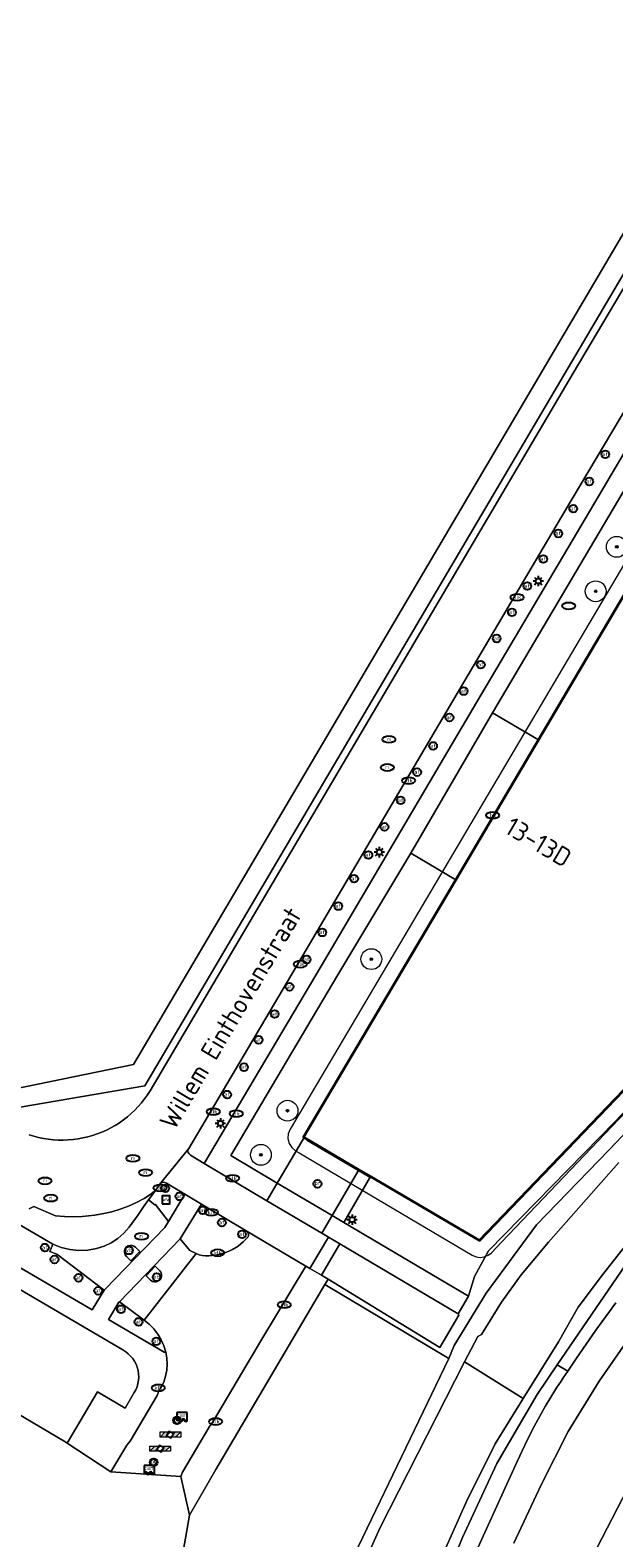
# Model space of a CAD drawing. Header units: metres. Extents: x 89394 to 92106, y 463550 to 466167.
# Tile 70 of 112: x 90903 to 90959, y 464796 to 464941. Entities that reach past the tile are written whole.
import ezdxf
from ezdxf.enums import TextEntityAlignment as Align

# ---------------------------------------------------------------- set-up
doc = ezdxf.new("R2010")
doc.units = ezdxf.units.M
for name, color, linetype, lineweight in [('B-PV-GR-BOOM-S', 90, 'Continuous', 25), ('B-PV-GR-BOUWLAND_BRAAKLIGGEND-GV', 200, 'Continuous', 13), ('B-PV-GR-GROENVOORZIENING-GV', 80, 'Continuous', 18), ('B-PV-IE-MEUBILAIR-S', 7, 'Continuous', 25), ('B-PV-IE-MEUBILAIR_WEGMEUBILAIR-S', 7, 'Continuous', 25), ('B-PV-IE-TERREINAFSCHEIDING_KUNSTMATIG_HEKWERK-G', 20, 'IE-TERREINAFSCHEIDING_KUNSTMATIG-SO', 18), ('B-PV-OG-BEBOUWING-GV', 7, 'Continuous', 35), ('B-PV-OG-BEBOUWING-T18', 1, 'Continuous', 18), ('B-PV-OG-BEBOUWING_LUIFEL-GV', 7, 'Continuous', 18), ('B-PV-OG-TERREIN_BEGROEID-GV', 7, 'Continuous', 18), ('B-PV-OG-TERREIN_ERF-GV', 50, 'Continuous', 18), ('B-PV-OG-TERREIN_OEVER-GV', 7, 'Continuous', 18), ('B-PV-OG-TOPOGRAFIE-T18', 1, 'Continuous', 18), ('B-PV-OG-WATER_SLOOT-GV', 120, 'Continuous', 18), ('B-PV-RI-HWA_GOOT_LIJNGOOT-G', 150, 'Continuous', 18), ('B-PV-VH-VERHARDING_ASFALT-GV', 210, 'Continuous', 18), ('B-PV-VH-VERHARDING_BETON-GV', 252, 'Continuous', 18), ('B-PV-VH-VERHARDING_BETONSTRAATSTEEN-GV', 190, 'Continuous', 18), ('B-PV-VH-VERHARDING_OPEN_BETONELEMENT-GV', 90, 'Continuous', 18), ('B-PV-VH-VERHARDING_OPEN_SIERBESTRATING-GV', 90, 'Continuous', 18), ('B-PV-VH-VERHARDING_OPEN_TEGEL-GV', 90, 'Continuous', 18), ('B-PV-VH-VERHARDING_STRAATBAKSTEEN-GV', 40, 'Continuous', 18)]:
    doc.layers.add(name, color=color, linetype=linetype, lineweight=lineweight)
doc.styles.add('NLCS-ISO', font='NLCS-ISO.ttf')
doc.styles.add('NLCS-ISO-M500-T18', font='NLCS-ISO.ttf', dxfattribs={"height": 0.9})
doc.linetypes.add('IE-TERREINAFSCHEIDING_KUNSTMATIG-SO', pattern='A,4,[82,NLCS.SHX,S=0.75,R=90,X=0,Y=0],4,-2', length=10)

# ---------------------------------------------------------------- blocks, each defined once
blk = doc.blocks.new('SIE-MEUBILAIR_BORD_WEGWIJZER-SO')
blk.add_lwpolyline([(-0.75, -0.75), (0.75, -0.75), (0.75, 0.75), (-0.75, 0.75)], close=True)
at = {"style": 'NLCS-ISO'}
blk.add_text('ww', height=0.75, dxfattribs=at).set_placement((0, 0.125), align=Align.MIDDLE_CENTER)
blk = doc.blocks.new('SIE-MEUBILAIR_PAAL_AFSLUITPAAL-SO')
blk.add_circle((0, 0), 0.75)
at = {"style": 'NLCS-ISO'}
blk.add_text('af', height=0.75, dxfattribs=at).set_placement((0, 0.05), align=Align.MIDDLE_CENTER)
blk = doc.blocks.new('SIE-MEUBILAIR_PAAL_LICHTMAST-SO')
for points in [[(-0.62, 0), (-1, 0)], [(-0.71, 0.71), (-0.44, 0.44)], [(0, 1), (0, 0.62)], [(0.44, 0.44), (0.71, 0.71)], [(1, 0), (0.62, 0)], [(-0.71, -0.71), (-0.44, -0.44)], [(0, -0.62), (0, -1)], [(0.44, -0.44), (0.71, -0.71)]]:
    blk.add_lwpolyline(points)
blk.add_circle((0, 0), 0.5)
blk = doc.blocks.new('SIE-MEUBILAIR_PAAL_PRAATPAAL-SO')
blk.add_circle((0, 0), 0.75)
at = {"style": 'NLCS-ISO'}
blk.add_text('pr', height=0.75, dxfattribs=at).set_placement((0, 0.18), align=Align.MIDDLE_CENTER)
blk = doc.blocks.new('SIE-MEUBILAIR_PAAL_VERKEERSBORD-SO')
blk.add_circle((0, 0), 0.75)
at = {"style": 'NLCS-ISO'}
blk.add_text('vb', height=0.75, dxfattribs=at).set_placement((0, 0.07), align=Align.MIDDLE_CENTER)
blk = doc.blocks.new('SIE-MEUBILAIR_PUT_KOLK-SO')
blk.add_ellipse((0, 0), major_axis=(1.25, 0), ratio=0.54)
at = {"style": 'NLCS-ISO'}
blk.add_text('klk', height=0.75, dxfattribs=at).set_placement((0.03, 0), align=Align.MIDDLE_CENTER)
blk = doc.blocks.new('SIE-MEUBILAIR_PUT_RIOOLPUT-SO')
blk.add_ellipse((0, 0), major_axis=(1.25, 0), ratio=0.54)
at = {"style": 'NLCS-ISO'}
blk.add_text('ri', height=0.75, dxfattribs=at).set_placement((-0.04, 0.07), align=Align.MIDDLE_CENTER)
blk = doc.blocks.new('SIE-MEUBILAIR_PUT-SO')
blk.add_ellipse((0, 0), major_axis=(1.25, 0), ratio=0.54)
blk = doc.blocks.new('SIE-MEUBILAIR_PUT_BRANDKRAAN-SO')
blk.add_ellipse((0, 0), major_axis=(1.25, 0), ratio=0.54)
at = {"style": 'NLCS-ISO'}
blk.add_text('bk', height=0.75, dxfattribs=at).set_placement((0.03, 0), align=Align.MIDDLE_CENTER)
blk = doc.blocks.new('SIE-MEUBILAIR_SENSOR_CAMERA-SO')
for p, q in [((1, 0.5), (-1, 0.5)), ((-1, 0.5), (-1, -1.125)), ((1, -1.125), (1, 0.5))]:
    blk.add_line(p, q)
for centre, start, end in [((-0.75, -1.0625), 36.869898, 143.130102), ((-0.75, -1.1875), 36.869898, 143.130102), ((-0.75, -1.3125), 36.869898, 143.130102), ((-0.25, -0.6875), 216.869898, 323.130102), ((-0.25, -0.8125), 216.869898, 323.130102), ((-0.25, -0.9375), 216.869898, 323.130102), ((0.25, -1.0625), 36.869898, 143.130102), ((0.25, -1.1875), 36.869898, 143.130102), ((0.25, -1.3125), 36.869898, 143.130102), ((0.75, -0.6875), 216.869898, 323.130102), ((0.75, -0.8125), 216.869898, 323.130102), ((0.75, -0.9375), 216.869898, 323.130102)]:
    blk.add_arc(centre, 0.3125, start, end)
at = {"style": 'NLCS-ISO'}
blk.add_text('cam', height=0.75, dxfattribs=at).set_placement((0, 0), align=Align.MIDDLE_CENTER)
blk = doc.blocks.new('SIE-WEG_SLAGBOOM-SO')
at = {"linetype": 'ByBlock', "lineweight": 18}
h = blk.add_hatch(color=0, dxfattribs=at)
h.dxf.hatch_style = 1
h.paths.add_polyline_path([(0, 0.5), (-1, 0.5), (-2, -0.5), (-1, -0.5)])
h.paths.add_polyline_path([(2, 0.5), (1, 0.5), (0, -0.5), (1, -0.5)])
at = {"color": 0, "linetype": 'ByBlock', "lineweight": 18}
blk.add_lwpolyline([(-2, 0.5), (2, 0.5), (2, -0.5), (-2, -0.5)], close=True, dxfattribs=at)
for points in [[(-2, -0.5), (-1, 0.5)], [(-1, -0.5), (0, 0.5)], [(0, -0.5), (1, 0.5)], [(1, -0.5), (2, 0.5)]]:
    blk.add_lwpolyline(points, dxfattribs=at)
blk = doc.blocks.new('SGR-BOOM_GBKN-SO')
at = {"linetype": 'ByBlock', "lineweight": 18}
h = blk.add_hatch(color=0, dxfattribs=at)
h.dxf.hatch_style = 1
edge = h.paths.add_edge_path()
edge.add_arc((0, 0), 0.25, 0, 360)
at = {"color": 0, "linetype": 'ByBlock', "lineweight": 18}
for radius in [2, 0.25]:
    blk.add_circle((0, 0), radius, dxfattribs=at)
at = {"color": 0, "linetype": 'ByBlock', "lineweight": 18, "style": 'NLCS-ISO'}
blk.add_attdef('SOORT', (2.5, 0), '', height=1.5, dxfattribs=at)

msp = doc.modelspace()

# ---------------------------------------------------------------- linework, layer by layer
at = {"layer": 'B-PV-GR-BOUWLAND_BRAAKLIGGEND-GV', "flags": 128}
msp.add_lwpolyline([(90971.286, 464940.9), (90973.026, 464939.893), (90913.788, 464839.493), (90899.341, 464837.029), (90894.101, 464840.236), (90895.079, 464841.839), (90900.084, 464838.945), (90912.713, 464841.526)], close=True, dxfattribs=at)
for points in [[(90902.662, 464834.788), (90903.118, 464834.646), (90903.58, 464834.527), (90904.047, 464834.429), (90904.518, 464834.355), (90904.992, 464834.303), (90905.468, 464834.274), (90905.945, 464834.267), (90906.422, 464834.284), (90906.898, 464834.324), (90907.37, 464834.387), (90907.84, 464834.472), (90908.305, 464834.58), (90908.764, 464834.71), (90909.216, 464834.862), (90909.66, 464835.035), (90910.096, 464835.23), (90910.521, 464835.445), (90910.936, 464835.681), (90911.339, 464835.937), (90911.729, 464836.211), (90912.106, 464836.504), (90912.468, 464836.815), (90912.814, 464837.143), (90913.145, 464837.487), (90913.458, 464837.847), (90913.754, 464838.221), (90914.032, 464838.609), (90914.29, 464839.01), (90954.975, 464907.936), (90962.392, 464920.453)], [(90901.832, 464713.552), (90903.604, 464717.097), (90906.893, 464723.952), (90911.036, 464733.776), (90915.628, 464743.793), (90920.07, 464754.129), (90922.975, 464760.387), (90924.491, 464764.167), (90924.986, 464765.272), (90925.909, 464766.901), (90927.662, 464769.996), (90928.095, 464770.756), (90929.879, 464774.563), (90931.18, 464778.376), (90931.074, 464785.612), (90928.145, 464786.992), (90917.217, 464793.284), (90918.091, 464798.249), (90917.239, 464801.946), (90910.517, 464802.395), (90906.333, 464805.16), (90906.183, 464805.262), (90869.086, 464827.2)]]:
    msp.add_lwpolyline(points, dxfattribs=at)
at = {"layer": 'B-PV-GR-GROENVOORZIENING-GV', "flags": 128}
msp.add_lwpolyline([(91076.583, 464901.962), (91066.334, 464892.919), (91057.203, 464885.55), (91047.352, 464878.002), (91036.381, 464870.888), (91025.836, 464863.331), (91015.756, 464855.723), (91003.63, 464846.962), (90995.162, 464841.522), (90990.688, 464837.604), (90985.173, 464832.111), (90979.088, 464826.367), (90973.874, 464820.58), (90969.777, 464815.541), (90965.748, 464809.961), (90961.701, 464803.682), (90957.233, 464795.064)], dxfattribs=at)
at = {"layer": 'B-PV-IE-TERREINAFSCHEIDING_KUNSTMATIG_HEKWERK-G', "flags": 128}
for points in [[(90906.183, 464805.262), (90869.086, 464827.2)], [(90931.091, 464820.401), (90920.625, 464802.611), (90918.091, 464798.249), (90917.217, 464793.284), (90928.145, 464786.992)], [(90942.996, 464813.271), (90931.091, 464820.401)]]:
    msp.add_lwpolyline(points, dxfattribs=at)
at = {"layer": 'B-PV-OG-BEBOUWING-GV', "flags": 128}
msp.add_lwpolyline([(91021.674, 464884.525), (91018.679, 464886.294), (90974.93, 464912.139), (90974.903, 464912.094), (90970.103, 464903.975), (90967.656, 464899.836), (90951.623, 464872.721), (90943.679, 464859.287), (90929.049, 464834.543), (90929.102, 464834.512), (90934.373, 464831.423), (90935.495, 464830.765), (90945.955, 464824.636), (90972.903, 464852.667)], close=True, dxfattribs=at)
at = {"layer": 'B-PV-OG-BEBOUWING_LUIFEL-GV', "flags": 128}
msp.add_lwpolyline([(90973.405, 464912.542), (90927.756, 464835.313), (90927.579, 464834.877), (90927.546, 464834.407), (90927.659, 464833.95), (90927.908, 464833.55), (90928.268, 464833.247), (90928.626, 464833.033), (90945.253, 464823.209), (90945.623, 464823.049), (90946.021, 464822.993), (90946.421, 464823.044), (90946.792, 464823.198), (90947.11, 464823.445), (90948.103, 464824.481), (90973.889, 464851.516)], dxfattribs=at)
at = {"layer": 'B-PV-OG-TERREIN_BEGROEID-GV', "flags": 128}
for points in [[(90968.945, 464915.627), (90968.791, 464915.713), (90968.599, 464915.813), (90968.389, 464915.902), (90967.916, 464915.954), (90967.444, 464915.892), (90967, 464915.72), (90966.611, 464915.446), (90966.298, 464915.087), (90954.157, 464894.69), (90944.137, 464877.726), (90928.235, 464850.756), (90918.015, 464833.456), (90917.963, 464833.367), (90917.936, 464833.269), (90917.935, 464833.166), (90917.96, 464833.067), (90918.009, 464832.977), (90918.185, 464832.819), (90919.489, 464832.023), (90930.726, 464850.985), (90945.665, 464876.308), (90955.385, 464892.704)], [(90967.656, 464899.836), (90963.249, 464902.441), (90947.211, 464875.33), (90951.623, 464872.721)], [(90935.495, 464830.765), (90932.93, 464826.359), (90944.9, 464819.287), (90945.465, 464821.165), (90946.828, 464823.639), (90959.034, 464836.101), (90972.645, 464850.561), (90973.717, 464851.702), (90974.567, 464852.197), (90976.066, 464853.297), (90978.844, 464855.075), (91022.051, 464883.263), (91022.901, 464883.8), (91021.674, 464884.525), (90972.903, 464852.667), (90945.955, 464824.636)], [(90943.679, 464859.287), (90939.358, 464861.847), (90932.349, 464850.153), (90922.063, 464832.784), (90926.519, 464830.14), (90929.102, 464834.512), (90929.049, 464834.543)], [(90880.755, 464840.538), (90878.405, 464841.683), (90877.224, 464842.184), (90875.662, 464842.604), (90874.221, 464842.904), (90872.439, 464843.085), (90872.324, 464843.069), (90877.746, 464840.013), (90876.736, 464838.196), (90876.077, 464837.079), (90892.929, 464827.2), (90908.723, 464817.956), (90909.863, 464819.846), (90905.319, 464823.305), (90904.647, 464823.568), (90904.935, 464824.265), (90898.881, 464827.802), (90897.44, 464830.529), (90897.457, 464830.589), (90893.561, 464832.922)], [(90874.156, 464836.074), (90869.086, 464827.2), (90906.183, 464805.262), (90906.333, 464805.16), (90909.251, 464810.085), (90911.884, 464808.509), (90912.772, 464810.006), (90912.92, 464810.284), (90913.037, 464810.577), (90913.123, 464810.881), (90913.176, 464811.192), (90913.196, 464811.506), (90913.184, 464811.822), (90913.138, 464812.135), (90913.056, 464812.44), (90912.942, 464812.735), (90912.795, 464813.015), (90912.622, 464813.278), (90912.421, 464813.521), (90912.196, 464813.742), (90911.948, 464813.938), (90911.681, 464814.107), (90892.047, 464825.63)], [(90917.645, 464829.07), (90915.855, 464830.144), (90915.719, 464830.2), (90915.572, 464830.212), (90915.429, 464830.177), (90915.303, 464830.1), (90915.208, 464829.989), (90914.75, 464829.332), (90914.144, 464828.519), (90914.754, 464828.059), (90914.794, 464828.097), (90916.078, 464826.439)], [(90923.534, 464825.56), (90919.225, 464828.123), (90917.199, 464824.791), (90918.11, 464823.67), (90918.726, 464823.378), (90918.996, 464823.241), (90919.312, 464823.192), (90919.631, 464823.164), (90919.952, 464823.158), (90920.272, 464823.174), (90920.59, 464823.211), (90921.038, 464823.304), (90921.641, 464823.498), (90922.216, 464823.763), (90922.755, 464824.094), (90923.252, 464824.487), (90923.698, 464824.937), (90923.751, 464825.07), (90923.76, 464825.213), (90923.724, 464825.351), (90923.646, 464825.471)], [(90911.341, 464818.745), (90911.273, 464818.693), (90910.287, 464817.041), (90915.64, 464813.88), (90915.793, 464813.902), (90915.606, 464814.505), (90915.349, 464815.081), (90915.027, 464815.623), (90914.642, 464816.123), (90914.202, 464816.575), (90913.73, 464816.968)]]:
    msp.add_lwpolyline(points, close=True, dxfattribs=at)
for points in [[(90957.233, 464795.064), (90961.701, 464803.682), (90965.748, 464809.961), (90969.777, 464815.541), (90973.874, 464820.58), (90979.088, 464826.367), (90985.173, 464832.111), (90990.688, 464837.604), (90995.162, 464841.522), (91003.63, 464846.962), (91015.756, 464855.723), (91025.836, 464863.331), (91036.381, 464870.888), (91047.352, 464878.002), (91057.203, 464885.55), (91066.334, 464892.919), (91076.583, 464901.962)], [(90959.034, 464836.101), (90946.828, 464823.639), (90945.465, 464821.165), (90944.9, 464819.287), (90943.9, 464817.59), (90943.985, 464817.444), (90942.159, 464814.327), (90931.394, 464820.902), (90931.091, 464820.401), (90942.996, 464813.271), (90943.526, 464814.523), (90946.597, 464819.565), (90951.449, 464826.116), (90958.425, 464833.334), (90969.1, 464844.555)], [(90960.865, 464823.537), (90953.431, 464812.672), (90954.444, 464812.078), (90955.16, 464813.139), (90955.288, 464813.329), (90956.213, 464814.671), (90957.152, 464816.003), (90958.105, 464817.326), (90959.072, 464818.639)], [(90961.041, 464816.267), (90957.47, 464811.107), (90954.483, 464806.271), (90951.898, 464801.134), (90949.257, 464795.556)], [(90942.196, 464787.211), (90949.583, 464803.381), (90950.31, 464804.949), (90950.768, 464805.895), (90951.248, 464806.829), (90951.748, 464807.753), (90952.27, 464808.665), (90952.812, 464809.565), (90953.374, 464810.453), (90953.587, 464810.779), (90953.8, 464811.104), (90954.014, 464811.429), (90954.229, 464811.754), (90954.444, 464812.078), (90953.431, 464812.672), (90951.492, 464809.815), (90947.638, 464803.191), (90944.311, 464796.076), (90940.975, 464788.017)]]:
    msp.add_lwpolyline(points, dxfattribs=at)
at = {"layer": 'B-PV-OG-TERREIN_ERF-GV', "flags": 128}
msp.add_lwpolyline([(90942.996, 464813.271), (90931.091, 464820.401), (90920.625, 464802.611), (90918.091, 464798.249), (90917.217, 464793.284), (90928.145, 464786.992), (90931.074, 464785.612), (90931.033, 464788.408)], close=True, dxfattribs=at)
at = {"layer": 'B-PV-OG-TERREIN_OEVER-GV', "flags": 128}
for points in [[(90940.975, 464788.017), (90944.311, 464796.076), (90947.638, 464803.191), (90951.492, 464809.815), (90953.431, 464812.672), (90960.865, 464823.537), (90968.857, 464833.013), (90972.254, 464836.065), (90978.342, 464841.149), (90983.557, 464845.268), (90995.191, 464853.265), (91000, 464856.571), (91005.935, 464860.393), (91032.247, 464878.042), (91045.564, 464887.22), (91056.978, 464896.285), (91065.221, 464903.484), (91073.172, 464911.099)], [(90969.1, 464844.555), (90958.425, 464833.334), (90951.449, 464826.116), (90946.597, 464819.565), (90943.526, 464814.523), (90942.996, 464813.271), (90931.033, 464788.408)], [(90933.434, 464790.417), (90936.419, 464797.035), (90944.507, 464812.957), (90945.792, 464815.412), (90946.146, 464815.605), (90948.063, 464818.698), (90949.974, 464821.317), (90952.584, 464824.454), (90959.341, 464832.129)], [(90963.807, 464828.983), (90957.777, 464821.34), (90955.443, 464818.228), (90953.565, 464814.887), (90950.164, 464809.431), (90947.459, 464805.091), (90944.705, 464799.557), (90939.496, 464787.872)]]:
    msp.add_lwpolyline(points, dxfattribs=at)
at = {"layer": 'B-PV-OG-WATER_SLOOT-GV', "flags": 128}
msp.add_lwpolyline([(90959.341, 464832.129), (90952.584, 464824.454), (90949.974, 464821.317), (90948.063, 464818.698), (90946.146, 464815.605), (90945.792, 464815.412), (90944.507, 464812.957), (90950.164, 464809.431), (90953.565, 464814.887), (90955.443, 464818.228), (90957.777, 464821.34), (90963.807, 464828.983)], dxfattribs=at)
msp.add_lwpolyline([(90950.164, 464809.431), (90944.507, 464812.957), (90936.419, 464797.035), (90933.434, 464790.417), (90932.388, 464788.282), (90932.11, 464787.876), (90931.918, 464787.128), (90931.79, 464786.594), (90931.779, 464784.437), (90931.833, 464781.48), (90931.811, 464779.322), (90931.683, 464777.977), (90931.427, 464777.016), (90930.893, 464775.478), (90930.188, 464773.919), (90928.48, 464770.652), (90926.184, 464766.22), (90927.231, 464763.76), (90928.331, 464761.875), (90931.456, 464768.624), (90935.698, 464778.232), (90939.496, 464787.872), (90944.705, 464799.557), (90947.459, 464805.091)], close=True, dxfattribs=at)
at = {"layer": 'B-PV-RI-HWA_GOOT_LIJNGOOT-G', "flags": 128}
msp.add_lwpolyline([(90935.413, 464830.659), (90929.349, 464834.243)], dxfattribs=at)
at = {"layer": 'B-PV-VH-VERHARDING_ASFALT-GV', "flags": 128}
for points in [[(90925.521, 464828.443), (90919.489, 464832.023), (90918.185, 464832.819), (90918.009, 464832.977), (90917.96, 464833.067), (90917.935, 464833.166), (90917.936, 464833.269), (90917.963, 464833.367), (90918.015, 464833.456), (90915.208, 464829.989), (90915.303, 464830.1), (90915.429, 464830.177), (90915.572, 464830.212), (90915.719, 464830.2), (90915.855, 464830.144), (90917.645, 464829.07), (90919.225, 464828.123), (90923.534, 464825.56), (90929.248, 464822.171), (90929.645, 464821.939), (90931.428, 464824.958), (90930.802, 464825.329)], [(90932.534, 464824.309), (90930.76, 464821.287), (90930.918, 464821.192), (90931.394, 464820.902), (90942.159, 464814.327), (90943.985, 464817.444), (90943.9, 464817.59)]]:
    msp.add_lwpolyline(points, close=True, dxfattribs=at)
for points in [[(90959.072, 464818.639), (90958.105, 464817.326), (90957.152, 464816.003), (90956.213, 464814.671), (90955.288, 464813.329), (90955.16, 464813.139), (90954.444, 464812.078), (90954.229, 464811.754), (90954.014, 464811.429), (90953.8, 464811.104), (90953.587, 464810.779), (90953.374, 464810.453), (90952.812, 464809.565), (90952.27, 464808.665), (90951.748, 464807.753), (90951.248, 464806.829), (90950.768, 464805.895), (90950.31, 464804.949), (90949.583, 464803.381), (90942.196, 464787.211)], [(90949.257, 464795.556), (90951.898, 464801.134), (90954.483, 464806.271), (90957.47, 464811.107), (90961.041, 464816.267)]]:
    msp.add_lwpolyline(points, dxfattribs=at)
at = {"layer": 'B-PV-VH-VERHARDING_BETON-GV', "flags": 128}
for points in [[(90912.446, 464822.655), (90913.322, 464823.581), (90912.895, 464823.987), (90912.739, 464824.094), (90912.559, 464824.152), (90912.37, 464824.155), (90912.187, 464824.104), (90912.027, 464824.003), (90911.902, 464823.841), (90911.835, 464823.648), (90911.831, 464823.443), (90911.892, 464823.248), (90912.011, 464823.081)], [(90914.343, 464820.812), (90914.514, 464820.696), (90914.713, 464820.641), (90914.92, 464820.655), (90915.11, 464820.735), (90915.264, 464820.873), (90915.359, 464821.032), (90915.405, 464821.211), (90915.399, 464821.396), (90915.341, 464821.572), (90915.235, 464821.724), (90914.777, 464822.144), (90913.906, 464821.229)], [(90916.552, 464807.233), (90916.96, 464806.989), (90917.213, 464807.405), (90916.81, 464807.662)], [(90916.531, 464806.058), (90916.119, 464806.313), (90915.877, 464805.902), (90916.289, 464805.646)], [(90914.937, 464804.53), (90915.344, 464804.285), (90915.598, 464804.707), (90915.192, 464804.952)], [(90914.975, 464803.396), (90914.536, 464803.664), (90914.259, 464803.206), (90914.689, 464802.945)]]:
    msp.add_lwpolyline(points, close=True, dxfattribs=at)
at = {"layer": 'B-PV-VH-VERHARDING_BETONSTRAATSTEEN-GV', "flags": 128}
for points in [[(90934.373, 464831.423), (90929.102, 464834.512), (90926.519, 464830.14), (90931.807, 464827.02)], [(90916.078, 464826.439), (90914.794, 464828.097), (90914.754, 464828.059), (90914.144, 464828.519), (90913.737, 464827.942), (90913.154, 464827.098), (90912.284, 464825.888), (90911.774, 464825.322), (90911.195, 464824.828), (90910.556, 464824.414), (90909.869, 464824.088), (90909.144, 464823.854), (90908.296, 464823.706), (90907.435, 464823.673), (90906.577, 464823.757), (90905.739, 464823.955), (90904.935, 464824.265), (90904.647, 464823.568), (90905.319, 464823.305), (90909.863, 464819.846), (90909.976, 464819.933), (90915.711, 464825.87)], [(90929.248, 464822.171), (90923.534, 464825.56), (90923.646, 464825.471), (90923.724, 464825.351), (90923.76, 464825.213), (90923.751, 464825.07), (90923.698, 464824.937), (90923.252, 464824.487), (90922.755, 464824.094), (90922.216, 464823.763), (90921.641, 464823.498), (90921.038, 464823.304), (90920.59, 464823.211), (90920.272, 464823.174), (90919.952, 464823.158), (90919.631, 464823.164), (90919.312, 464823.192), (90918.996, 464823.241), (90918.726, 464823.378), (90913.73, 464816.968), (90914.202, 464816.575), (90914.642, 464816.123), (90915.027, 464815.623), (90915.349, 464815.081), (90915.606, 464814.505), (90915.793, 464813.902), (90915.895, 464813.325), (90915.927, 464812.739), (90915.888, 464812.154), (90915.778, 464811.578), (90915.599, 464811.019), (90915.143, 464810.157), (90914.964, 464809.736), (90912.363, 464805.346), (90912.057, 464804.957), (90910.517, 464802.395), (90917.239, 464801.946), (90917.416, 464802.374), (90920.007, 464806.763), (90920.297, 464807.144), (90925.047, 464815.146)], [(90918.726, 464823.378), (90918.11, 464823.67), (90917.199, 464824.791), (90911.341, 464818.745), (90913.73, 464816.968)], [(90932.534, 464824.309), (90931.428, 464824.958), (90929.645, 464821.939), (90930.76, 464821.287)], [(90912.446, 464822.655), (90912.011, 464823.081), (90911.892, 464823.248), (90911.831, 464823.443), (90911.835, 464823.648), (90911.902, 464823.841), (90912.027, 464824.003), (90912.187, 464824.104), (90912.37, 464824.155), (90912.559, 464824.152), (90912.739, 464824.094), (90912.895, 464823.987), (90913.322, 464823.581)], [(90914.343, 464820.812), (90913.906, 464821.229), (90914.777, 464822.144), (90915.235, 464821.724), (90915.341, 464821.572), (90915.399, 464821.396), (90915.405, 464821.211), (90915.359, 464821.032), (90915.264, 464820.873), (90915.11, 464820.735), (90914.92, 464820.655), (90914.713, 464820.641), (90914.514, 464820.696)], [(90916.552, 464807.233), (90916.81, 464807.662), (90917.213, 464807.405), (90916.96, 464806.989)], [(90916.531, 464806.058), (90916.289, 464805.646), (90915.877, 464805.902), (90916.119, 464806.313)], [(90914.937, 464804.53), (90915.192, 464804.952), (90915.598, 464804.707), (90915.344, 464804.285)], [(90914.975, 464803.396), (90914.689, 464802.945), (90914.259, 464803.206), (90914.536, 464803.664)]]:
    msp.add_lwpolyline(points, close=True, dxfattribs=at)
msp.add_lwpolyline([(90898.881, 464827.802), (90904.935, 464824.265), (90905.739, 464823.955), (90906.577, 464823.757), (90907.435, 464823.673), (90908.296, 464823.706), (90909.144, 464823.854), (90909.869, 464824.088), (90910.556, 464824.414), (90911.195, 464824.828), (90911.774, 464825.322), (90912.284, 464825.888), (90913.154, 464827.098), (90913.737, 464827.942), (90914.144, 464828.519), (90914.75, 464829.332), (90914.704, 464829.348), (90914.349, 464829.068), (90913.728, 464828.66), (90912.976, 464828.263), (90912.219, 464827.914), (90911.414, 464827.627), (90910.63, 464827.387), (90909.834, 464827.209), (90908.988, 464827.064), (90908.359, 464826.983), (90907.748, 464826.931), (90906.902, 464826.9), (90906.057, 464826.933), (90905.214, 464827.003), (90903.105, 464827.882), (90902.657, 464827.659)], dxfattribs=at)
at = {"layer": 'B-PV-VH-VERHARDING_OPEN_BETONELEMENT-GV', "flags": 128}
for points in [[(90894.101, 464840.236), (90899.341, 464837.029), (90913.788, 464839.493), (90973.026, 464939.893), (90971.286, 464940.9), (90912.713, 464841.526), (90900.084, 464838.945), (90895.079, 464841.839)], [(90935.495, 464830.765), (90934.373, 464831.423), (90931.807, 464827.02), (90932.93, 464826.359)]]:
    msp.add_lwpolyline(points, close=True, dxfattribs=at)
at = {"layer": 'B-PV-VH-VERHARDING_OPEN_SIERBESTRATING-GV', "flags": 128}
msp.add_lwpolyline([(90951.623, 464872.721), (90947.211, 464875.33), (90939.358, 464861.847), (90943.679, 464859.287)], close=True, dxfattribs=at)
at = {"layer": 'B-PV-VH-VERHARDING_OPEN_TEGEL-GV', "flags": 128}
for points in [[(90947.211, 464875.33), (90963.249, 464902.441), (90965.697, 464906.58), (90970.591, 464914.758), (90968.945, 464915.627), (90955.385, 464892.704), (90945.665, 464876.308), (90930.726, 464850.985), (90919.489, 464832.023), (90925.521, 464828.443), (90926.519, 464830.14), (90922.063, 464832.784), (90932.349, 464850.153), (90939.358, 464861.847)], [(90926.519, 464830.14), (90925.521, 464828.443), (90930.802, 464825.329), (90931.807, 464827.02)], [(90932.93, 464826.359), (90931.807, 464827.02), (90930.802, 464825.329), (90931.428, 464824.958), (90932.534, 464824.309), (90943.9, 464817.59), (90944.9, 464819.287)], [(90931.091, 464820.401), (90931.394, 464820.902), (90930.918, 464821.192), (90930.76, 464821.287), (90929.645, 464821.939), (90929.248, 464822.171), (90925.047, 464815.146), (90920.297, 464807.144), (90920.007, 464806.763), (90917.416, 464802.374), (90917.239, 464801.946), (90918.091, 464798.249), (90920.625, 464802.611)]]:
    msp.add_lwpolyline(points, close=True, dxfattribs=at)
msp.add_lwpolyline([(90892.047, 464825.63), (90911.681, 464814.107), (90911.948, 464813.938), (90912.196, 464813.742), (90912.421, 464813.521), (90912.622, 464813.278), (90912.795, 464813.015), (90912.942, 464812.735), (90913.056, 464812.44), (90913.138, 464812.135), (90913.184, 464811.822), (90913.196, 464811.506), (90913.176, 464811.192), (90913.123, 464810.881), (90913.037, 464810.577), (90912.92, 464810.284), (90912.772, 464810.006), (90911.884, 464808.509), (90909.251, 464810.085), (90906.333, 464805.16), (90910.517, 464802.395), (90912.057, 464804.957), (90912.363, 464805.346), (90914.964, 464809.736), (90915.143, 464810.157), (90915.599, 464811.019), (90915.778, 464811.578), (90915.888, 464812.154), (90915.927, 464812.739), (90915.895, 464813.325), (90915.793, 464813.902), (90915.64, 464813.88), (90910.287, 464817.041), (90911.273, 464818.693), (90911.341, 464818.745), (90917.199, 464824.791), (90919.225, 464828.123), (90917.645, 464829.07), (90916.078, 464826.439), (90915.711, 464825.87), (90909.976, 464819.933), (90909.863, 464819.846), (90908.723, 464817.956), (90892.929, 464827.2)], dxfattribs=at)
at = {"layer": 'B-PV-VH-VERHARDING_STRAATBAKSTEEN-GV', "flags": 128}
for points in [[(90962.392, 464920.453), (90954.975, 464907.936), (90914.29, 464839.01), (90914.032, 464838.609), (90913.754, 464838.221), (90913.458, 464837.847), (90913.145, 464837.487), (90912.814, 464837.143), (90912.468, 464836.815), (90912.106, 464836.504), (90911.729, 464836.211), (90911.339, 464835.937), (90910.936, 464835.681), (90910.521, 464835.445), (90910.096, 464835.23), (90909.66, 464835.035), (90909.216, 464834.862), (90908.764, 464834.71), (90908.305, 464834.58), (90907.84, 464834.472), (90907.37, 464834.387), (90906.898, 464834.324), (90906.422, 464834.284), (90905.945, 464834.267), (90905.468, 464834.274), (90904.992, 464834.303), (90904.518, 464834.355), (90904.047, 464834.429), (90903.58, 464834.527), (90903.118, 464834.646), (90902.662, 464834.788)], [(90902.657, 464827.659), (90903.105, 464827.882), (90905.214, 464827.003), (90906.057, 464826.933), (90906.902, 464826.9), (90907.748, 464826.931), (90908.359, 464826.983), (90908.988, 464827.064), (90909.834, 464827.209), (90910.63, 464827.387), (90911.414, 464827.627), (90912.219, 464827.914), (90912.976, 464828.263), (90913.728, 464828.66), (90914.349, 464829.068), (90914.704, 464829.348), (90914.75, 464829.332), (90915.208, 464829.989), (90918.015, 464833.456), (90928.235, 464850.756), (90944.137, 464877.726), (90954.157, 464894.69), (90966.298, 464915.087)]]:
    msp.add_lwpolyline(points, dxfattribs=at)

# ---------------------------------------------------------------- block references
at = {"layer": 'B-PV-GR-BOOM-S', "xscale": 0.5, "yscale": 0.5, "zscale": 0.5}
for p in [(90959.15, 464891.265), (90957.124, 464886.992), (90935.558, 464851.654), (90927.502, 464837.09), (90924.946, 464832.855)]:
    msp.add_blockref('SGR-BOOM_GBKN-SO', p, dxfattribs=at)
at = {"layer": 'B-PV-IE-MEUBILAIR-S', "xscale": 0.5, "yscale": 0.5, "zscale": 0.5}
for name, p in [('SIE-MEUBILAIR_PAAL_AFSLUITPAAL-SO', (90958.052, 464900.152)), ('SIE-MEUBILAIR_PAAL_AFSLUITPAAL-SO', (90956.511, 464897.534)), ('SIE-MEUBILAIR_PAAL_AFSLUITPAAL-SO', (90954.967, 464894.923)), ('SIE-MEUBILAIR_PAAL_AFSLUITPAAL-SO', (90953.533, 464892.542)), ('SIE-MEUBILAIR_PAAL_AFSLUITPAAL-SO', (90952.086, 464890.093)), ('SIE-MEUBILAIR_PAAL_LICHTMAST-SO', (90951.606, 464887.977)), ('SIE-MEUBILAIR_PAAL_AFSLUITPAAL-SO', (90950.556, 464887.497)), ('SIE-MEUBILAIR_PUT_KOLK-SO', (90949.569, 464886.413)), ('SIE-MEUBILAIR_PUT-SO', (90954.531, 464885.588)), ('SIE-MEUBILAIR_PAAL_AFSLUITPAAL-SO', (90949.072, 464884.976)), ('SIE-MEUBILAIR_PAAL_AFSLUITPAAL-SO', (90947.611, 464882.45)), ('SIE-MEUBILAIR_PAAL_AFSLUITPAAL-SO', (90946.079, 464879.943)), ('SIE-MEUBILAIR_PAAL_AFSLUITPAAL-SO', (90944.434, 464877.404)), ('SIE-MEUBILAIR_PAAL_AFSLUITPAAL-SO', (90943.072, 464874.868)), ('SIE-MEUBILAIR_PUT_RIOOLPUT-SO', (90937.255, 464872.766)), ('SIE-MEUBILAIR_PAAL_AFSLUITPAAL-SO', (90941.496, 464872.136)), ('SIE-MEUBILAIR_PUT_RIOOLPUT-SO', (90937.099, 464870.063)), ('SIE-MEUBILAIR_PAAL_AFSLUITPAAL-SO', (90939.969, 464869.614)), ('SIE-MEUBILAIR_PUT_KOLK-SO', (90939.146, 464868.803)), ('SIE-MEUBILAIR_PAAL_AFSLUITPAAL-SO', (90938.382, 464866.912)), ('SIE-MEUBILAIR_PUT_BRANDKRAAN-SO', (90947.22, 464865.47)), ('SIE-MEUBILAIR_PAAL_AFSLUITPAAL-SO', (90936.828, 464864.357)), ('SIE-MEUBILAIR_PAAL_LICHTMAST-SO', (90936.328, 464861.931)), ('SIE-MEUBILAIR_PAAL_AFSLUITPAAL-SO', (90935.278, 464861.663)), ('SIE-MEUBILAIR_PAAL_AFSLUITPAAL-SO', (90933.907, 464859.382)), ('SIE-MEUBILAIR_PAAL_AFSLUITPAAL-SO', (90932.383, 464856.751)), ('SIE-MEUBILAIR_PAAL_AFSLUITPAAL-SO', (90930.856, 464854.22)), ('SIE-MEUBILAIR_PUT_KOLK-SO', (90928.727, 464851.17)), ('SIE-MEUBILAIR_PAAL_AFSLUITPAAL-SO', (90929.344, 464851.612)), ('SIE-MEUBILAIR_PAAL_AFSLUITPAAL-SO', (90927.694, 464848.997)), ('SIE-MEUBILAIR_PAAL_AFSLUITPAAL-SO', (90926.267, 464846.381)), ('SIE-MEUBILAIR_PAAL_AFSLUITPAAL-SO', (90924.721, 464843.902)), ('SIE-MEUBILAIR_PAAL_AFSLUITPAAL-SO', (90923.314, 464841.281)), ('SIE-MEUBILAIR_PAAL_AFSLUITPAAL-SO', (90921.708, 464838.64)), ('SIE-MEUBILAIR_PUT_KOLK-SO', (90920.37, 464837)), ('SIE-MEUBILAIR_PAAL_LICHTMAST-SO', (90921.053, 464835.873)), ('SIE-MEUBILAIR_PUT_BRANDKRAAN-SO', (90922.572, 464836.806)), ('SIE-MEUBILAIR_PUT_RIOOLPUT-SO', (90912.636, 464832.515)), ('SIE-MEUBILAIR_PUT_RIOOLPUT-SO', (90904.191, 464830.35)), ('SIE-MEUBILAIR_PUT_RIOOLPUT-SO', (90913.862, 464831.145)), ('SIE-MEUBILAIR_PUT_KOLK-SO', (90922.227, 464830.603)), ('SIE-MEUBILAIR_PAAL_PRAATPAAL-SO', (90930.391, 464830.065)), ('SIE-MEUBILAIR_PUT_RIOOLPUT-SO', (90904.75, 464828.696)), ('SIE-MEUBILAIR_PUT_KOLK-SO', (90915.247, 464829.672)), ('SIE-MEUBILAIR_PAAL_AFSLUITPAAL-SO', (90915.747, 464829.639)), ('SIE-MEUBILAIR_BORD_WEGWIJZER-SO', (90915.83, 464828.536)), ('SIE-MEUBILAIR_PAAL_AFSLUITPAAL-SO', (90917.118, 464828.857)), ('SIE-MEUBILAIR_PAAL_AFSLUITPAAL-SO', (90919.361, 464827.523)), ('SIE-MEUBILAIR_PUT_KOLK-SO', (90920.189, 464827.334)), ('SIE-MEUBILAIR_PAAL_AFSLUITPAAL-SO', (90921.183, 464826.349)), ('SIE-MEUBILAIR_PAAL_LICHTMAST-SO', (90933.712, 464826.623)), ('SIE-MEUBILAIR_PUT_RIOOLPUT-SO', (90913.468, 464825.025)), ('SIE-MEUBILAIR_PAAL_AFSLUITPAAL-SO', (90923.132, 464825.215)), ('SIE-MEUBILAIR_PAAL_AFSLUITPAAL-SO', (90904.18, 464823.942)), ('SIE-MEUBILAIR_PAAL_AFSLUITPAAL-SO', (90905.104, 464822.798)), ('SIE-MEUBILAIR_PAAL_VERKEERSBORD-SO', (90912.263, 464823.67)), ('SIE-MEUBILAIR_PUT_KOLK-SO', (90920.787, 464823.438)), ('SIE-MEUBILAIR_PAAL_AFSLUITPAAL-SO', (90907.406, 464821.041)), ('SIE-MEUBILAIR_PAAL_VERKEERSBORD-SO', (90914.921, 464821.1)), ('SIE-MEUBILAIR_PAAL_AFSLUITPAAL-SO', (90909.301, 464819.791)), ('SIE-MEUBILAIR_PUT_KOLK-SO', (90927.193, 464818.453)), ('SIE-MEUBILAIR_PAAL_AFSLUITPAAL-SO', (90911.489, 464818.017)), ('SIE-MEUBILAIR_PAAL_AFSLUITPAAL-SO', (90913.182, 464816.801)), ('SIE-MEUBILAIR_PAAL_AFSLUITPAAL-SO', (90914.891, 464814.93)), ('SIE-MEUBILAIR_PUT_KOLK-SO', (90915.083, 464810.462)), ('SIE-MEUBILAIR_PAAL_PRAATPAAL-SO', (90916.876, 464807.351)), ('SIE-MEUBILAIR_SENSOR_CAMERA-SO', (90917.363, 464807.861)), ('SIE-MEUBILAIR_PUT_KOLK-SO', (90920.59, 464807.23)), ('SIE-MEUBILAIR_SENSOR_CAMERA-SO', (90914.224, 464802.77)), ('SIE-MEUBILAIR_PAAL_PRAATPAAL-SO', (90914.637, 464803.309))]:
    msp.add_blockref(name, p, dxfattribs=at)
at = {"layer": 'B-PV-IE-MEUBILAIR_WEGMEUBILAIR-S', "xscale": 0.5, "yscale": 0.5, "zscale": 0.5}
for p in [(90916.247, 464805.979), (90915.256, 464804.621)]:
    msp.add_blockref('SIE-WEG_SLAGBOOM-SO', p, dxfattribs=at)

# ---------------------------------------------------------------- texts
at = {"layer": 'B-PV-OG-BEBOUWING-T18', "style": 'NLCS-ISO-M500-T18'}
msp.add_text('13-13D', height=1.8, rotation=329.4, dxfattribs=at).set_placement((90951.624, 464862.899), align=Align.MIDDLE)
at = {"layer": 'B-PV-OG-TOPOGRAFIE-T18', "style": 'NLCS-ISO-M500-T18'}
msp.add_text('Willem Einthovenstraat', height=1.8, rotation=59.4, dxfattribs=at).set_placement((90922.026, 464845.996), align=Align.MIDDLE)

doc.saveas('drawing.dxf')
